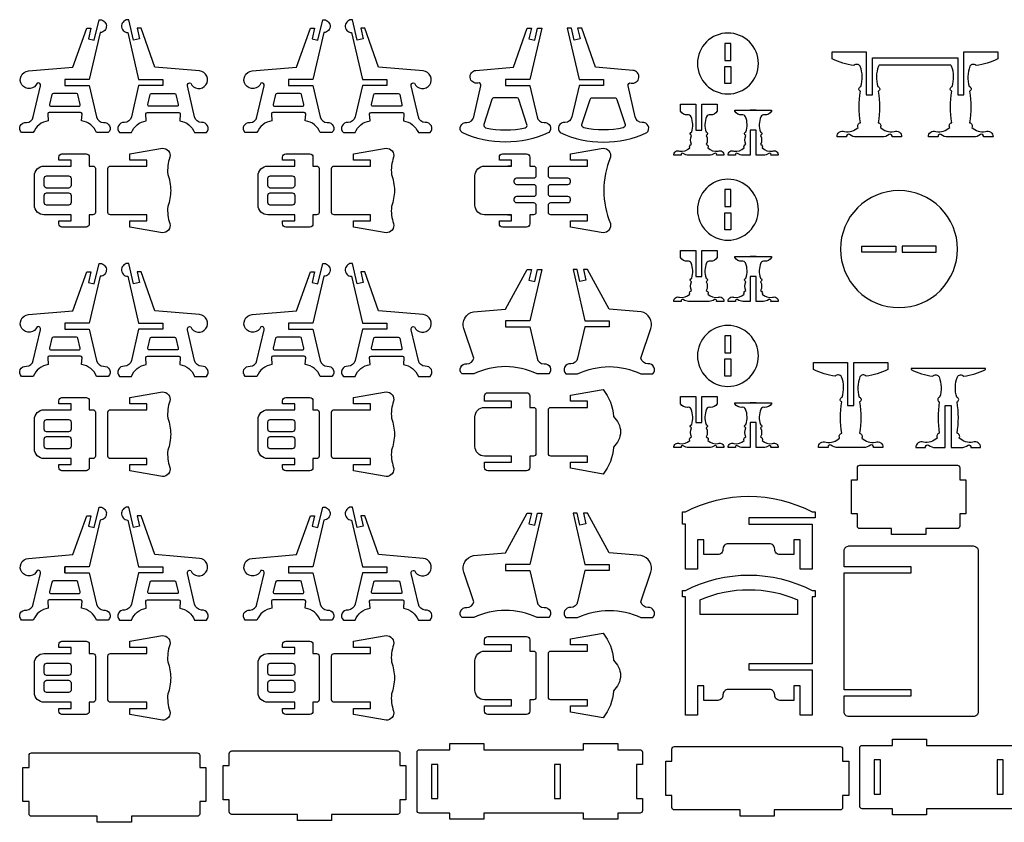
# Model space of a CAD drawing. Extents: x 4832.9 to 4875.3, y 1537.2 to 1563.8.
# Tile 1 of 4: x 4832.9 to 4853.1, y 1537.2 to 1553.7. Entities that reach past the tile are written whole.
import ezdxf

# ---------------------------------------------------------------- set-up
doc = ezdxf.new("R2010")
doc.units = 0
doc.header["$MEASUREMENT"] = 0
doc.layers.add('LAYER1', color=18, linetype='CONTINUOUS')

msp = doc.modelspace()

# ---------------------------------------------------------------- linework, layer by layer
at = {"layer": 'LAYER1'}
for points in [[(4833.861, 1552.37), (4833.861, 1552.308), (4834.361, 1552.308), (4834.51, 1551.666, 0.343544), (4834.652, 1551.547, -0.729626), (4834.751, 1551.341), (4834.51, 1551.341, 0.693778), (4834.51, 1551.341, 0.271498), (4834.203, 1551.584), (4834.213, 1551.73, 0.394231), (4834.183, 1551.758), (4833.539, 1551.758, 0.394231), (4833.509, 1551.73), (4833.518, 1551.584, 0.271498), (4833.212, 1551.341), (4832.971, 1551.341, -0.729626), (4833.07, 1551.547, 0.343544), (4833.212, 1551.666), (4833.359, 1552.299, 0.616854), (4833.292, 1552.359, -0.585378), (4832.98, 1552.321, -0.585378), (4833.111, 1552.607), (4834.026, 1552.684), (4834.308, 1553.483), (4834.392, 1553.483), (4834.342, 1553.267), (4834.464, 1553.239), (4834.561, 1553.658, -0.427759), (4834.711, 1553.538, -0.427759), (4834.584, 1553.394), (4834.361, 1552.433), (4833.861, 1552.433)], [(4835.873, 1552.37), (4835.873, 1552.308), (4835.373, 1552.308), (4835.224, 1551.666, -0.343544), (4835.082, 1551.547, 0.729626), (4834.983, 1551.341), (4835.224, 1551.341, -0.693778), (4835.224, 1551.341, -0.271498), (4835.531, 1551.584), (4835.522, 1551.73, -0.394231), (4835.552, 1551.758), (4836.195, 1551.758, -0.394231), (4836.225, 1551.73), (4836.216, 1551.584, -0.271498), (4836.522, 1551.341), (4836.763, 1551.341, 0.729626), (4836.664, 1551.547, -0.343544), (4836.522, 1551.666), (4836.375, 1552.299, -0.616854), (4836.442, 1552.359, 0.585378), (4836.754, 1552.321, 0.585378), (4836.624, 1552.607), (4835.708, 1552.684), (4835.426, 1553.483), (4835.342, 1553.483), (4835.392, 1553.267), (4835.27, 1553.239), (4835.173, 1553.658, 0.427759), (4835.023, 1553.538, 0.427759), (4835.15, 1553.394), (4835.373, 1552.433), (4835.873, 1552.433)], [(4838.449, 1552.37), (4838.449, 1552.308), (4838.949, 1552.308), (4839.098, 1551.666, 0.343544), (4839.24, 1551.547, -0.729626), (4839.339, 1551.341), (4839.098, 1551.341, 0.693778), (4839.098, 1551.341, 0.271498), (4838.792, 1551.584), (4838.801, 1551.73, 0.394231), (4838.771, 1551.758), (4838.127, 1551.758, 0.394231), (4838.097, 1551.73), (4838.107, 1551.584, 0.271498), (4837.8, 1551.341), (4837.559, 1551.341, -0.729626), (4837.658, 1551.547, 0.343544), (4837.8, 1551.666), (4837.947, 1552.299, 0.616854), (4837.881, 1552.359, -0.585378), (4837.568, 1552.321, -0.585378), (4837.699, 1552.607), (4838.614, 1552.684), (4838.897, 1553.483), (4838.981, 1553.483), (4838.931, 1553.267), (4839.052, 1553.239), (4839.15, 1553.658, -0.427759), (4839.299, 1553.538, -0.427759), (4839.172, 1553.394), (4838.949, 1552.433), (4838.449, 1552.433)], [(4840.462, 1552.37), (4840.462, 1552.308), (4839.962, 1552.308), (4839.813, 1551.666, -0.343544), (4839.671, 1551.547, 0.729626), (4839.572, 1551.341), (4839.813, 1551.341, -0.693778), (4839.813, 1551.341, -0.271498), (4840.119, 1551.584), (4840.11, 1551.73, -0.394231), (4840.14, 1551.758), (4840.784, 1551.758, -0.394231), (4840.813, 1551.73), (4840.804, 1551.584, -0.271498), (4841.111, 1551.341), (4841.352, 1551.341, 0.729626), (4841.253, 1551.547, -0.343544), (4841.111, 1551.666), (4840.964, 1552.299, -0.616854), (4841.03, 1552.359, 0.585378), (4841.343, 1552.321, 0.585378), (4841.212, 1552.607), (4840.296, 1552.684), (4840.014, 1553.483), (4839.93, 1553.483), (4839.98, 1553.267), (4839.858, 1553.239), (4839.761, 1553.658, 0.427759), (4839.612, 1553.538, 0.427759), (4839.739, 1553.394), (4839.962, 1552.433), (4840.462, 1552.433)], [(4843.787, 1551.341, -0.216684), (4842.007, 1551.341, -0.729626), (4842.106, 1551.547, 0.343544), (4842.248, 1551.666), (4842.395, 1552.299, 0.616854), (4842.328, 1552.359, -0.432644), (4842.171, 1552.47, -0.432644), (4842.292, 1552.619), (4843.062, 1552.684), (4843.344, 1553.483), (4843.428, 1553.483), (4843.378, 1553.267), (4843.5, 1553.239), (4843.556, 1553.483), (4843.64, 1553.483), (4843.397, 1552.433), (4842.897, 1552.433), (4842.897, 1552.308), (4843.397, 1552.308, 0.04526), (4843.399, 1552.299), (4843.545, 1551.666, 0.343544), (4843.688, 1551.547, -0.729626)], [(4844.019, 1551.341, 0.216684), (4845.799, 1551.341, 0.729626), (4845.7, 1551.547, -0.343544), (4845.558, 1551.666), (4845.411, 1552.299, -0.616854), (4845.478, 1552.359, 0.432644), (4845.634, 1552.47, 0.432644), (4845.513, 1552.619), (4844.744, 1552.684), (4844.462, 1553.483), (4844.378, 1553.483), (4844.428, 1553.267), (4844.306, 1553.239), (4844.249, 1553.483), (4844.165, 1553.483), (4844.409, 1552.433), (4844.909, 1552.433), (4844.909, 1552.308), (4844.409, 1552.308, -0.04526), (4844.407, 1552.299), (4844.26, 1551.666, -0.343544), (4844.118, 1551.547, 0.729626)], [(4847.46, 1553.385, 0.414214), (4846.835, 1552.76, 0.414214), (4847.46, 1552.135, 0.414214), (4848.085, 1552.76, 0.414214)], [(4852.032, 1552.723), (4850.564, 1552.723, 0.076649), (4850.548, 1552.704, 0.169376), (4850.536, 1552.286, -0.755968), (4850.543, 1552.19, -0.0823), (4850.543, 1551.546, -0.497317), (4850.587, 1551.449, 0.242348), (4850.868, 1551.363, -0.570657), (4851.023, 1551.253), (4850.826, 1551.253, 0.75881), (4850.766, 1551.3, -0.158853), (4850.623, 1551.253), (4850.098, 1551.253, -0.158853), (4849.955, 1551.3, 0.75881), (4849.895, 1551.253), (4849.698, 1551.253, -0.570657), (4849.853, 1551.363, 0.242348), (4850.134, 1551.449, -0.497317), (4850.178, 1551.546, -0.0823), (4850.178, 1552.19, -0.755968), (4850.185, 1552.286, 0.169376), (4850.173, 1552.704, 0.480983), (4850.044, 1552.718, -0.082494), (4849.598, 1552.853), (4849.598, 1552.998), (4850.298, 1552.998), (4850.298, 1552.115), (4850.423, 1552.115), (4850.423, 1552.873), (4852.173, 1552.873), (4852.173, 1552.115), (4852.298, 1552.115), (4852.298, 1552.998), (4852.998, 1552.998), (4852.998, 1552.853, -0.082494), (4852.552, 1552.718, 0.480983), (4852.423, 1552.704, 0.169376), (4852.411, 1552.286, -0.755968), (4852.418, 1552.19, -0.0823), (4852.418, 1551.546, -0.497317), (4852.462, 1551.449, 0.242348), (4852.743, 1551.363, -0.570657), (4852.898, 1551.253), (4852.701, 1551.253, 0.75881), (4852.641, 1551.3, -0.158853), (4852.498, 1551.253), (4851.973, 1551.253, -0.158853), (4851.83, 1551.3, 0.75881), (4851.77, 1551.253), (4851.573, 1551.253, -0.570657), (4851.728, 1551.363, 0.242348), (4852.009, 1551.449, -0.497317), (4852.053, 1551.546, -0.0823), (4852.053, 1552.19, -0.755968), (4852.06, 1552.286, 0.169376), (4852.048, 1552.704, 0.076649)], [(4833.861, 1552.146), (4833.624, 1552.146, 0.348878), (4833.595, 1552.122), (4833.548, 1551.919, 0.482714), (4833.577, 1551.883), (4834.145, 1551.883, 0.216532), (4834.167, 1551.893, 0.240993), (4834.174, 1551.919), (4834.127, 1552.122, 0.348878), (4834.098, 1552.146)], [(4835.873, 1552.146), (4836.11, 1552.146, -0.348878), (4836.139, 1552.122), (4836.187, 1551.919, -0.482714), (4836.157, 1551.883), (4835.589, 1551.883, -0.216532), (4835.567, 1551.893, -0.240993), (4835.56, 1551.919), (4835.607, 1552.122, -0.348878), (4835.636, 1552.146)], [(4838.449, 1552.146), (4838.212, 1552.146, 0.348878), (4838.183, 1552.122), (4838.136, 1551.919, 0.482714), (4838.165, 1551.883), (4838.733, 1551.883, 0.216532), (4838.756, 1551.893, 0.240993), (4838.762, 1551.919), (4838.715, 1552.122, 0.348878), (4838.686, 1552.146)], [(4840.462, 1552.146), (4840.699, 1552.146, -0.348878), (4840.728, 1552.122), (4840.775, 1551.919, -0.482714), (4840.746, 1551.883), (4840.178, 1551.883, -0.216532), (4840.155, 1551.893, -0.240993), (4840.148, 1551.919), (4840.196, 1552.122, -0.348878), (4840.225, 1552.146)], [(4843.339, 1551.507), (4843.173, 1552.023, 0.325785), (4843.125, 1552.058), (4842.668, 1552.058, 0.325785), (4842.62, 1552.023), (4842.454, 1551.507, 0.442618), (4842.491, 1551.442, 0.107932), (4843.302, 1551.442, 0.442618)], [(4844.467, 1551.507), (4844.633, 1552.023, -0.325785), (4844.68, 1552.058), (4845.138, 1552.058, -0.325785), (4845.185, 1552.023), (4845.351, 1551.507, -0.442618), (4845.315, 1551.442, -0.107932), (4844.504, 1551.442, -0.442618)], [(4847.239, 1551.78, -0.301445), (4847.098, 1551.705, 0.346418), (4847.02, 1551.668, 0.169376), (4847.011, 1551.355, -0.755968), (4847.017, 1551.283, -0.217136), (4847.017, 1551.1, -0.497317), (4847.05, 1551.027, 0.242348), (4847.26, 1550.963, -0.570657), (4847.377, 1550.88), (4847.229, 1550.88, 0.75881), (4847.184, 1550.915, -0.158853), (4847.077, 1550.88), (4846.652, 1550.88, -0.158853), (4846.544, 1550.915, 0.75881), (4846.5, 1550.88), (4846.352, 1550.88, -0.570657), (4846.468, 1550.963, 0.242348), (4846.678, 1551.027, -0.497317), (4846.712, 1551.1, -0.217136), (4846.712, 1551.283, -0.755968), (4846.717, 1551.355, 0.169376), (4846.708, 1551.668, 0.346418), (4846.63, 1551.705, -0.301445), (4846.489, 1551.78), (4846.489, 1551.925), (4846.802, 1551.925), (4846.802, 1551.393), (4846.927, 1551.393), (4846.927, 1551.925), (4847.239, 1551.925)], [(4848.354, 1551.78, -0.301445), (4848.212, 1551.705, 0.346418), (4848.135, 1551.668, 0.169376), (4848.126, 1551.355, -0.755968), (4848.131, 1551.283, -0.217136), (4848.131, 1551.1, -0.497317), (4848.164, 1551.027, 0.242348), (4848.375, 1550.963, -0.570657), (4848.491, 1550.88), (4848.343, 1550.88, 0.75881), (4848.299, 1550.915, -0.158853), (4848.191, 1550.88), (4848.041, 1550.88), (4848.041, 1551.393), (4847.916, 1551.393), (4847.916, 1550.88), (4847.766, 1550.88, -0.158853), (4847.659, 1550.915, 0.75881), (4847.614, 1550.88), (4847.466, 1550.88, -0.570657), (4847.583, 1550.963, 0.242348), (4847.793, 1551.027, -0.497317), (4847.826, 1551.1, -0.217136), (4847.826, 1551.283, -0.755968), (4847.831, 1551.355, 0.169376), (4847.823, 1551.668, 0.346418), (4847.745, 1551.705, -0.301445), (4847.604, 1551.78), (4847.604, 1551.8), (4848.354, 1551.8)], [(4833.432, 1550.655), (4833.986, 1550.655), (4833.986, 1550.78), (4833.736, 1550.78), (4833.736, 1550.839, -0.414214), (4833.801, 1550.905), (4834.295, 1550.905, -0.414214), (4834.361, 1550.839), (4834.361, 1550.655), (4834.436, 1550.655, -0.414214), (4834.486, 1550.605), (4834.486, 1549.705, -0.414214), (4834.436, 1549.655), (4834.361, 1549.655), (4834.361, 1549.47, -0.414214), (4834.295, 1549.405), (4833.801, 1549.405, -0.414214), (4833.736, 1549.47), (4833.736, 1549.53), (4833.986, 1549.53), (4833.986, 1549.655), (4833.432, 1549.655, -0.414214), (4833.236, 1549.851), (4833.236, 1550.458, -0.414214)], [(4834.743, 1550.155), (4834.743, 1550.605, -0.414214), (4834.793, 1550.655), (4835.543, 1550.655), (4835.543, 1550.78), (4835.193, 1550.78), (4835.193, 1550.905), (4835.865, 1551.023, -0.480696), (4836.015, 1550.835, 0.114725), (4835.972, 1550.484, -0.088383), (4836.031, 1550.155, -0.088383), (4835.972, 1549.825, 0.114725), (4836.015, 1549.474, -0.480696), (4835.865, 1549.286), (4835.193, 1549.405), (4835.193, 1549.53), (4835.543, 1549.53), (4835.543, 1549.655), (4834.793, 1549.655, -0.414214), (4834.743, 1549.705)], [(4838.021, 1550.655), (4838.574, 1550.655), (4838.574, 1550.78), (4838.324, 1550.78), (4838.324, 1550.839, -0.414214), (4838.39, 1550.905), (4838.884, 1550.905, -0.414214), (4838.949, 1550.839), (4838.949, 1550.655), (4839.024, 1550.655, -0.414214), (4839.074, 1550.605), (4839.074, 1549.705, -0.414214), (4839.024, 1549.655), (4838.949, 1549.655), (4838.949, 1549.47, -0.414214), (4838.884, 1549.405), (4838.39, 1549.405, -0.414214), (4838.324, 1549.47), (4838.324, 1549.53), (4838.574, 1549.53), (4838.574, 1549.655), (4838.021, 1549.655, -0.414214), (4837.824, 1549.851), (4837.824, 1550.458, -0.414214)], [(4839.331, 1550.155), (4839.331, 1550.605, -0.414214), (4839.381, 1550.655), (4840.131, 1550.655), (4840.131, 1550.78), (4839.781, 1550.78), (4839.781, 1550.905), (4840.453, 1551.023, -0.480696), (4840.603, 1550.835, 0.114725), (4840.56, 1550.484, -0.088383), (4840.619, 1550.155, -0.088383), (4840.56, 1549.825, 0.114725), (4840.603, 1549.474, -0.480696), (4840.453, 1549.286), (4839.781, 1549.405), (4839.781, 1549.53), (4840.131, 1549.53), (4840.131, 1549.655), (4839.381, 1549.655, -0.414214), (4839.331, 1549.705)], [(4843.522, 1550.605), (4843.522, 1550.455, -0.414214), (4843.472, 1550.405), (4843.122, 1550.405, 0.414214), (4843.072, 1550.355), (4843.072, 1550.33, 0.414214), (4843.122, 1550.28), (4843.472, 1550.28, -0.414214), (4843.522, 1550.23), (4843.522, 1550.155), (4843.522, 1550.08, -0.414214), (4843.472, 1550.03), (4843.122, 1550.03, 0.414214), (4843.072, 1549.98), (4843.072, 1549.955, 0.414214), (4843.122, 1549.905), (4843.472, 1549.905, -0.414214), (4843.522, 1549.855), (4843.522, 1549.705, -0.414214), (4843.472, 1549.655), (4843.397, 1549.655), (4843.397, 1549.47, -0.414214), (4843.331, 1549.405), (4842.837, 1549.405, -0.414214), (4842.772, 1549.47), (4842.772, 1549.53), (4843.022, 1549.53), (4843.022, 1549.655), (4842.468, 1549.655, -0.414214), (4842.272, 1549.851), (4842.272, 1550.458, -0.414214), (4842.468, 1550.655), (4843.022, 1550.655), (4843.022, 1550.78), (4842.772, 1550.78), (4842.772, 1550.839, -0.414214), (4842.837, 1550.905), (4843.331, 1550.905, -0.414214), (4843.397, 1550.839), (4843.397, 1550.655), (4843.472, 1550.655, -0.414214)], [(4845.05, 1549.474, -0.480696), (4844.9, 1549.286), (4844.229, 1549.405), (4844.229, 1549.53), (4844.579, 1549.53), (4844.579, 1549.655), (4843.829, 1549.655, -0.414214), (4843.779, 1549.705), (4843.779, 1549.855, -0.414214), (4843.829, 1549.905), (4844.179, 1549.905, 0.414214), (4844.229, 1549.955), (4844.229, 1549.98, 0.414214), (4844.179, 1550.03), (4843.829, 1550.03, -0.414214), (4843.779, 1550.08), (4843.779, 1550.155), (4843.779, 1550.23, -0.414214), (4843.829, 1550.28), (4844.179, 1550.28, 0.414214), (4844.229, 1550.33), (4844.229, 1550.355, 0.414214), (4844.179, 1550.405), (4843.829, 1550.405, -0.414214), (4843.779, 1550.455), (4843.779, 1550.605, -0.414214), (4843.829, 1550.655), (4844.579, 1550.655), (4844.579, 1550.78), (4844.229, 1550.78), (4844.229, 1550.905), (4844.9, 1551.023, -0.480696), (4845.05, 1550.835, 0.200144)], [(4833.986, 1550.405), (4833.986, 1550.255, -0.414214), (4833.936, 1550.205), (4833.486, 1550.205, -0.414214), (4833.436, 1550.255), (4833.436, 1550.405, -0.414214), (4833.486, 1550.455), (4833.936, 1550.455, -0.414214)], [(4838.574, 1550.405), (4838.574, 1550.255, -0.414214), (4838.524, 1550.205), (4838.074, 1550.205, -0.414214), (4838.024, 1550.255), (4838.024, 1550.405, -0.414214), (4838.074, 1550.455), (4838.524, 1550.455, -0.414214)], [(4847.46, 1550.385, 0.414214), (4846.835, 1549.76, 0.414214), (4847.46, 1549.135, 0.414214), (4848.085, 1549.76, 0.414214)], [(4833.986, 1550.055), (4833.986, 1549.905, -0.414214), (4833.936, 1549.855), (4833.486, 1549.855, -0.414214), (4833.436, 1549.905), (4833.436, 1550.055, -0.414214), (4833.486, 1550.105), (4833.936, 1550.105, -0.414214)], [(4838.574, 1550.055), (4838.574, 1549.905, -0.414214), (4838.524, 1549.855), (4838.074, 1549.855, -0.414214), (4838.024, 1549.905), (4838.024, 1550.055, -0.414214), (4838.074, 1550.105), (4838.524, 1550.105, -0.414214)], [(4850.969, 1550.152, 0.414214), (4849.769, 1548.952, 0.414214), (4850.969, 1547.752, 0.414214), (4852.169, 1548.952, 0.414214)], [(4847.239, 1548.78, -0.301445), (4847.098, 1548.705, 0.346418), (4847.02, 1548.668, 0.169376), (4847.011, 1548.355, -0.755968), (4847.017, 1548.283, -0.217136), (4847.017, 1548.1, -0.497317), (4847.05, 1548.027, 0.242348), (4847.26, 1547.963, -0.570657), (4847.377, 1547.88), (4847.229, 1547.88, 0.75881), (4847.184, 1547.915, -0.158853), (4847.077, 1547.88), (4846.652, 1547.88, -0.158853), (4846.544, 1547.915, 0.75881), (4846.5, 1547.88), (4846.352, 1547.88, -0.570657), (4846.468, 1547.963, 0.242348), (4846.678, 1548.027, -0.497317), (4846.712, 1548.1, -0.217136), (4846.712, 1548.283, -0.755968), (4846.717, 1548.355, 0.169376), (4846.708, 1548.668, 0.346418), (4846.63, 1548.705, -0.301445), (4846.489, 1548.78), (4846.489, 1548.925), (4846.802, 1548.925), (4846.802, 1548.393), (4846.927, 1548.393), (4846.927, 1548.925), (4847.239, 1548.925)], [(4833.861, 1547.37), (4833.861, 1547.308), (4834.361, 1547.308), (4834.51, 1546.666, 0.343544), (4834.652, 1546.547, -0.729626), (4834.751, 1546.341), (4834.51, 1546.341, 0.693778), (4834.51, 1546.341, 0.271498), (4834.203, 1546.584), (4834.213, 1546.73, 0.394231), (4834.183, 1546.758), (4833.539, 1546.758, 0.394231), (4833.509, 1546.73), (4833.518, 1546.584, 0.271498), (4833.212, 1546.341), (4832.971, 1546.341, -0.729626), (4833.07, 1546.547, 0.343544), (4833.212, 1546.666), (4833.359, 1547.299, 0.616854), (4833.292, 1547.359, -0.585378), (4832.98, 1547.321, -0.585378), (4833.111, 1547.607), (4834.026, 1547.684), (4834.308, 1548.483), (4834.392, 1548.483), (4834.342, 1548.267), (4834.464, 1548.239), (4834.561, 1548.658, -0.427759), (4834.711, 1548.538, -0.427759), (4834.584, 1548.394), (4834.361, 1547.433), (4833.861, 1547.433)], [(4835.873, 1547.37), (4835.873, 1547.308), (4835.373, 1547.308), (4835.224, 1546.666, -0.343544), (4835.082, 1546.547, 0.729626), (4834.983, 1546.341), (4835.224, 1546.341, -0.693778), (4835.224, 1546.341, -0.271498), (4835.531, 1546.584), (4835.522, 1546.73, -0.394231), (4835.552, 1546.758), (4836.195, 1546.758, -0.394231), (4836.225, 1546.73), (4836.216, 1546.584, -0.271498), (4836.522, 1546.341), (4836.763, 1546.341, 0.729626), (4836.664, 1546.547, -0.343544), (4836.522, 1546.666), (4836.375, 1547.299, -0.616854), (4836.442, 1547.359, 0.585378), (4836.754, 1547.321, 0.585378), (4836.624, 1547.607), (4835.708, 1547.684), (4835.426, 1548.483), (4835.342, 1548.483), (4835.392, 1548.267), (4835.27, 1548.239), (4835.173, 1548.658, 0.427759), (4835.023, 1548.538, 0.427759), (4835.15, 1548.394), (4835.373, 1547.433), (4835.873, 1547.433)], [(4838.449, 1547.37), (4838.449, 1547.308), (4838.949, 1547.308), (4839.098, 1546.666, 0.343544), (4839.24, 1546.547, -0.729626), (4839.339, 1546.341), (4839.098, 1546.341, 0.693778), (4839.098, 1546.341, 0.271498), (4838.792, 1546.584), (4838.801, 1546.73, 0.394231), (4838.771, 1546.758), (4838.127, 1546.758, 0.394231), (4838.097, 1546.73), (4838.107, 1546.584, 0.271498), (4837.8, 1546.341), (4837.559, 1546.341, -0.729626), (4837.658, 1546.547, 0.343544), (4837.8, 1546.666), (4837.947, 1547.299, 0.616854), (4837.881, 1547.359, -0.585378), (4837.568, 1547.321, -0.585378), (4837.699, 1547.607), (4838.614, 1547.684), (4838.897, 1548.483), (4838.981, 1548.483), (4838.931, 1548.267), (4839.052, 1548.239), (4839.15, 1548.658, -0.427759), (4839.299, 1548.538, -0.427759), (4839.172, 1548.394), (4838.949, 1547.433), (4838.449, 1547.433)], [(4840.462, 1547.37), (4840.462, 1547.308), (4839.962, 1547.308), (4839.813, 1546.666, -0.343544), (4839.671, 1546.547, 0.729626), (4839.572, 1546.341), (4839.813, 1546.341, -0.693778), (4839.813, 1546.341, -0.271498), (4840.119, 1546.584), (4840.11, 1546.73, -0.394231), (4840.14, 1546.758), (4840.784, 1546.758, -0.394231), (4840.813, 1546.73), (4840.804, 1546.584, -0.271498), (4841.111, 1546.341), (4841.352, 1546.341, 0.729626), (4841.253, 1546.547, -0.343544), (4841.111, 1546.666), (4840.964, 1547.299, -0.616854), (4841.03, 1547.359, 0.585378), (4841.343, 1547.321, 0.585378), (4841.212, 1547.607), (4840.296, 1547.684), (4840.014, 1548.483), (4839.93, 1548.483), (4839.98, 1548.267), (4839.858, 1548.239), (4839.761, 1548.658, 0.427759), (4839.612, 1548.538, 0.427759), (4839.739, 1548.394), (4839.962, 1547.433), (4840.462, 1547.433)], [(4848.354, 1548.78, -0.301445), (4848.212, 1548.705, 0.346418), (4848.135, 1548.668, 0.169376), (4848.126, 1548.355, -0.755968), (4848.131, 1548.283, -0.217136), (4848.131, 1548.1, -0.497317), (4848.164, 1548.027, 0.242348), (4848.375, 1547.963, -0.570657), (4848.491, 1547.88), (4848.343, 1547.88, 0.75881), (4848.299, 1547.915, -0.158853), (4848.191, 1547.88), (4848.041, 1547.88), (4848.041, 1548.393), (4847.916, 1548.393), (4847.916, 1547.88), (4847.766, 1547.88, -0.158853), (4847.659, 1547.915, 0.75881), (4847.614, 1547.88), (4847.466, 1547.88, -0.570657), (4847.583, 1547.963, 0.242348), (4847.793, 1548.027, -0.497317), (4847.826, 1548.1, -0.217136), (4847.826, 1548.283, -0.755968), (4847.831, 1548.355, 0.169376), (4847.823, 1548.668, 0.346418), (4847.745, 1548.705, -0.301445), (4847.604, 1548.78), (4847.604, 1548.8), (4848.354, 1548.8)], [(4842.897, 1547.42), (4842.897, 1547.358), (4843.397, 1547.358), (4843.545, 1546.716, 0.343544), (4843.688, 1546.597, -0.729626), (4843.787, 1546.391), (4843.545, 1546.391, 0.230289), (4842.248, 1546.391), (4842.007, 1546.391, -0.729626), (4842.106, 1546.597, 0.343544), (4842.248, 1546.716), (4842.045, 1547.322, -0.456332), (4842.241, 1547.665), (4842.897, 1547.72), (4843.344, 1548.533), (4843.428, 1548.533), (4843.378, 1548.317), (4843.5, 1548.289), (4843.556, 1548.533), (4843.64, 1548.533), (4843.397, 1547.483), (4842.897, 1547.483)], [(4845.027, 1547.42), (4845.027, 1547.358), (4844.527, 1547.358), (4844.378, 1546.716, -0.343544), (4844.236, 1546.597, 0.729626), (4844.137, 1546.391), (4844.378, 1546.391, -0.230289), (4845.676, 1546.391), (4845.917, 1546.391, 0.729626), (4845.818, 1546.597, -0.343544), (4845.676, 1546.716), (4845.878, 1547.322, 0.456332), (4845.683, 1547.665), (4845.027, 1547.72), (4844.579, 1548.533), (4844.496, 1548.533), (4844.546, 1548.317), (4844.424, 1548.289), (4844.367, 1548.533), (4844.283, 1548.533), (4844.527, 1547.483), (4845.027, 1547.483)], [(4847.46, 1547.385, 0.414214), (4846.835, 1546.76, 0.414214), (4847.46, 1546.135, 0.414214), (4848.085, 1546.76, 0.414214)], [(4833.861, 1547.146), (4833.624, 1547.146, 0.348878), (4833.595, 1547.122), (4833.548, 1546.919, 0.482714), (4833.577, 1546.883), (4834.145, 1546.883, 0.216532), (4834.167, 1546.893, 0.240993), (4834.174, 1546.919), (4834.127, 1547.122, 0.348878), (4834.098, 1547.146)], [(4835.873, 1547.146), (4836.11, 1547.146, -0.348878), (4836.139, 1547.122), (4836.187, 1546.919, -0.482714), (4836.157, 1546.883), (4835.589, 1546.883, -0.216532), (4835.567, 1546.893, -0.240993), (4835.56, 1546.919), (4835.607, 1547.122, -0.348878), (4835.636, 1547.146)], [(4838.449, 1547.146), (4838.212, 1547.146, 0.348878), (4838.183, 1547.122), (4838.136, 1546.919, 0.482714), (4838.165, 1546.883), (4838.733, 1546.883, 0.216532), (4838.756, 1546.893, 0.240993), (4838.762, 1546.919), (4838.715, 1547.122, 0.348878), (4838.686, 1547.146)], [(4840.462, 1547.146), (4840.699, 1547.146, -0.348878), (4840.728, 1547.122), (4840.775, 1546.919, -0.482714), (4840.746, 1546.883), (4840.178, 1546.883, -0.216532), (4840.155, 1546.893, -0.240993), (4840.148, 1546.919), (4840.196, 1547.122, -0.348878), (4840.225, 1547.146)], [(4850.741, 1546.48, -0.082494), (4850.296, 1546.345, 0.480983), (4850.166, 1546.331, 0.169376), (4850.155, 1545.913, -0.755968), (4850.161, 1545.817, -0.0823), (4850.161, 1545.173, -0.497317), (4850.206, 1545.076, 0.242348), (4850.486, 1544.991, -0.570657), (4850.641, 1544.88), (4850.444, 1544.88, 0.75881), (4850.385, 1544.927, -0.158853), (4850.241, 1544.88), (4849.716, 1544.88, -0.158853), (4849.573, 1544.927, 0.75881), (4849.514, 1544.88), (4849.316, 1544.88, -0.570657), (4849.472, 1544.991, 0.242348), (4849.752, 1545.076, -0.497317), (4849.796, 1545.173, -0.0823), (4849.796, 1545.817, -0.755968), (4849.803, 1545.913, 0.169376), (4849.792, 1546.331, 0.480983), (4849.662, 1546.345, -0.082494), (4849.216, 1546.48), (4849.216, 1546.625), (4849.916, 1546.625), (4849.916, 1545.743), (4850.041, 1545.743), (4850.041, 1546.625), (4850.741, 1546.625)], [(4852.741, 1546.48), (4852.741, 1546.5), (4851.216, 1546.5), (4851.216, 1546.48, 0.082494), (4851.662, 1546.345, -0.480983), (4851.792, 1546.331, -0.169376), (4851.803, 1545.913, 0.755968), (4851.796, 1545.817, 0.0823), (4851.796, 1545.173, 0.497317), (4851.752, 1545.076, -0.242348), (4851.472, 1544.991, 0.570657), (4851.316, 1544.88), (4851.514, 1544.88, -0.75881), (4851.573, 1544.927, 0.158853), (4851.716, 1544.88), (4851.916, 1544.88), (4851.916, 1545.743), (4852.041, 1545.743), (4852.041, 1544.88), (4852.241, 1544.88, 0.158853), (4852.385, 1544.927, -0.75881), (4852.444, 1544.88), (4852.641, 1544.88, 0.570657), (4852.486, 1544.991, -0.242348), (4852.206, 1545.076, 0.497317), (4852.161, 1545.173, 0.0823), (4852.161, 1545.817, 0.755968), (4852.155, 1545.913, -0.169376), (4852.166, 1546.331, -0.480983), (4852.296, 1546.345, 0.082494)], [(4834.743, 1545.155), (4834.743, 1545.605, -0.414214), (4834.793, 1545.655), (4835.543, 1545.655), (4835.543, 1545.78), (4835.193, 1545.78), (4835.193, 1545.905), (4835.865, 1546.023, -0.480696), (4836.015, 1545.835, 0.114725), (4835.972, 1545.484, -0.088383), (4836.031, 1545.155, -0.088383), (4835.972, 1544.825, 0.114725), (4836.015, 1544.474, -0.480696), (4835.865, 1544.286), (4835.193, 1544.405), (4835.193, 1544.53), (4835.543, 1544.53), (4835.543, 1544.655), (4834.793, 1544.655, -0.414214), (4834.743, 1544.705)], [(4839.331, 1545.155), (4839.331, 1545.605, -0.414214), (4839.381, 1545.655), (4840.131, 1545.655), (4840.131, 1545.78), (4839.781, 1545.78), (4839.781, 1545.905), (4840.453, 1546.023, -0.480696), (4840.603, 1545.835, 0.114725), (4840.56, 1545.484, -0.088383), (4840.619, 1545.155, -0.088383), (4840.56, 1544.825, 0.114725), (4840.603, 1544.474, -0.480696), (4840.453, 1544.286), (4839.781, 1544.405), (4839.781, 1544.53), (4840.131, 1544.53), (4840.131, 1544.655), (4839.381, 1544.655, -0.414214), (4839.331, 1544.705)], [(4842.468, 1545.705), (4843.022, 1545.705), (4843.022, 1545.83), (4842.468, 1545.83), (4842.468, 1545.939, -0.414214), (4842.533, 1546.005), (4843.331, 1546.005, -0.414214), (4843.397, 1545.939), (4843.397, 1545.705), (4843.472, 1545.705, -0.414214), (4843.522, 1545.655), (4843.522, 1544.755, -0.414214), (4843.472, 1544.705), (4843.397, 1544.705), (4843.397, 1544.47, -0.414214), (4843.331, 1544.405), (4842.533, 1544.405, -0.414214), (4842.468, 1544.47), (4842.468, 1544.58), (4843.022, 1544.58), (4843.022, 1544.705), (4842.468, 1544.705, -0.414214), (4842.272, 1544.901), (4842.272, 1545.508, -0.414214)], [(4844.9, 1544.336), (4844.229, 1544.455), (4844.229, 1544.58), (4844.579, 1544.58), (4844.579, 1544.705), (4843.829, 1544.705, -0.414214), (4843.779, 1544.755), (4843.779, 1545.205), (4843.779, 1545.655, -0.414214), (4843.829, 1545.705), (4844.579, 1545.705), (4844.579, 1545.83), (4844.229, 1545.83), (4844.229, 1545.955), (4844.9, 1546.073, -0.157436), (4845.112, 1545.519, -0.191506), (4845.26, 1545.205, -0.191506), (4845.112, 1544.89, -0.157436)], [(4833.432, 1545.655), (4833.986, 1545.655), (4833.986, 1545.78), (4833.736, 1545.78), (4833.736, 1545.839, -0.414214), (4833.801, 1545.905), (4834.295, 1545.905, -0.414214), (4834.361, 1545.839), (4834.361, 1545.655), (4834.436, 1545.655, -0.414214), (4834.486, 1545.605), (4834.486, 1544.705, -0.414214), (4834.436, 1544.655), (4834.361, 1544.655), (4834.361, 1544.47, -0.414214), (4834.295, 1544.405), (4833.801, 1544.405, -0.414214), (4833.736, 1544.47), (4833.736, 1544.53), (4833.986, 1544.53), (4833.986, 1544.655), (4833.432, 1544.655, -0.414214), (4833.236, 1544.851), (4833.236, 1545.458, -0.414214)], [(4838.021, 1545.655), (4838.574, 1545.655), (4838.574, 1545.78), (4838.324, 1545.78), (4838.324, 1545.839, -0.414214), (4838.39, 1545.905), (4838.884, 1545.905, -0.414214), (4838.949, 1545.839), (4838.949, 1545.655), (4839.024, 1545.655, -0.414214), (4839.074, 1545.605), (4839.074, 1544.705, -0.414214), (4839.024, 1544.655), (4838.949, 1544.655), (4838.949, 1544.47, -0.414214), (4838.884, 1544.405), (4838.39, 1544.405, -0.414214), (4838.324, 1544.47), (4838.324, 1544.53), (4838.574, 1544.53), (4838.574, 1544.655), (4838.021, 1544.655, -0.414214), (4837.824, 1544.851), (4837.824, 1545.458, -0.414214)], [(4847.239, 1545.78, -0.301445), (4847.098, 1545.705, 0.346418), (4847.02, 1545.668, 0.169376), (4847.011, 1545.355, -0.755968), (4847.017, 1545.283, -0.217136), (4847.017, 1545.1, -0.497317), (4847.05, 1545.027, 0.242348), (4847.26, 1544.963, -0.570657), (4847.377, 1544.88), (4847.229, 1544.88, 0.75881), (4847.184, 1544.915, -0.158853), (4847.077, 1544.88), (4846.652, 1544.88, -0.158853), (4846.544, 1544.915, 0.75881), (4846.5, 1544.88), (4846.352, 1544.88, -0.570657), (4846.468, 1544.963, 0.242348), (4846.678, 1545.027, -0.497317), (4846.712, 1545.1, -0.217136), (4846.712, 1545.283, -0.755968), (4846.717, 1545.355, 0.169376), (4846.708, 1545.668, 0.346418), (4846.63, 1545.705, -0.301445), (4846.489, 1545.78), (4846.489, 1545.925), (4846.802, 1545.925), (4846.802, 1545.393), (4846.927, 1545.393), (4846.927, 1545.925), (4847.239, 1545.925)], [(4848.354, 1545.78, -0.301445), (4848.212, 1545.705, 0.346418), (4848.135, 1545.668, 0.169376), (4848.126, 1545.355, -0.755968), (4848.131, 1545.283, -0.217136), (4848.131, 1545.1, -0.497317), (4848.164, 1545.027, 0.242348), (4848.375, 1544.963, -0.570657), (4848.491, 1544.88), (4848.343, 1544.88, 0.75881), (4848.299, 1544.915, -0.158853), (4848.191, 1544.88), (4848.041, 1544.88), (4848.041, 1545.393), (4847.916, 1545.393), (4847.916, 1544.88), (4847.766, 1544.88, -0.158853), (4847.659, 1544.915, 0.75881), (4847.614, 1544.88), (4847.466, 1544.88, -0.570657), (4847.583, 1544.963, 0.242348), (4847.793, 1545.027, -0.497317), (4847.826, 1545.1, -0.217136), (4847.826, 1545.283, -0.755968), (4847.831, 1545.355, 0.169376), (4847.823, 1545.668, 0.346418), (4847.745, 1545.705, -0.301445), (4847.604, 1545.78), (4847.604, 1545.8), (4848.354, 1545.8)], [(4833.986, 1545.405), (4833.986, 1545.255, -0.414214), (4833.936, 1545.205), (4833.486, 1545.205, -0.414214), (4833.436, 1545.255), (4833.436, 1545.405, -0.414214), (4833.486, 1545.455), (4833.936, 1545.455, -0.414214)], [(4838.574, 1545.405), (4838.574, 1545.255, -0.414214), (4838.524, 1545.205), (4838.074, 1545.205, -0.414214), (4838.024, 1545.255), (4838.024, 1545.405, -0.414214), (4838.074, 1545.455), (4838.524, 1545.455, -0.414214)], [(4833.986, 1545.055), (4833.986, 1544.905, -0.414214), (4833.936, 1544.855), (4833.486, 1544.855, -0.414214), (4833.436, 1544.905), (4833.436, 1545.055, -0.414214), (4833.486, 1545.105), (4833.936, 1545.105, -0.414214)], [(4838.574, 1545.055), (4838.574, 1544.905, -0.414214), (4838.524, 1544.855), (4838.074, 1544.855, -0.414214), (4838.024, 1544.905), (4838.024, 1545.055, -0.414214), (4838.074, 1545.105), (4838.524, 1545.105, -0.414214)], [(4850.817, 1543.219), (4850.167, 1543.219, -0.414214), (4850.117, 1543.269), (4850.117, 1543.519), (4849.992, 1543.519), (4849.992, 1544.219), (4850.117, 1544.219), (4850.117, 1544.469, -0.414214), (4850.167, 1544.519), (4852.167, 1544.519, -0.414214), (4852.217, 1544.469), (4852.217, 1544.219), (4852.342, 1544.219), (4852.342, 1543.519), (4852.217, 1543.519), (4852.217, 1543.269, -0.414214), (4852.167, 1543.219), (4851.517, 1543.219), (4851.517, 1543.094), (4850.817, 1543.094)], [(4846.589, 1543.562, -0.244984), (4849.189, 1543.562), (4849.251, 1543.562), (4849.251, 1543.437), (4847.889, 1543.437), (4847.889, 1543.312), (4849.189, 1543.312), (4849.189, 1543.159), (4849.189, 1542.384), (4848.939, 1542.384), (4848.939, 1542.985), (4848.814, 1542.985), (4848.814, 1542.685), (4848.527, 1542.685, -0.414214), (4848.42, 1542.792), (4848.42, 1542.799, 0.414214), (4848.312, 1542.907), (4847.465, 1542.907, 0.414214), (4847.358, 1542.799), (4847.358, 1542.792, -0.414214), (4847.25, 1542.685), (4846.964, 1542.685), (4846.964, 1542.985), (4846.839, 1542.985), (4846.839, 1542.384), (4846.589, 1542.384), (4846.589, 1543.159), (4846.589, 1543.312), (4846.526, 1543.312), (4846.526, 1543.562)], [(4833.861, 1542.433), (4833.861, 1542.308), (4834.361, 1542.308), (4834.51, 1541.666, 0.343544), (4834.652, 1541.547, -0.729626), (4834.751, 1541.341), (4834.51, 1541.341, 0.693778), (4834.51, 1541.341, 0.271498), (4834.203, 1541.584), (4834.213, 1541.73, 0.394231), (4834.183, 1541.758), (4833.539, 1541.758, 0.394231), (4833.509, 1541.73), (4833.518, 1541.584, 0.271498), (4833.212, 1541.341), (4832.971, 1541.341, -0.729626), (4833.07, 1541.547, 0.343544), (4833.212, 1541.666), (4833.359, 1542.299, 0.616854), (4833.292, 1542.359, -0.585378), (4832.98, 1542.321, -0.585378), (4833.111, 1542.607), (4834.026, 1542.684), (4834.308, 1543.483), (4834.392, 1543.483), (4834.342, 1543.267), (4834.464, 1543.239), (4834.561, 1543.658, -0.427759), (4834.711, 1543.538, -0.427759), (4834.584, 1543.394), (4834.361, 1542.433), (4833.861, 1542.433), (4833.861, 1542.308)], [(4835.873, 1542.37), (4835.873, 1542.308), (4835.373, 1542.308), (4835.224, 1541.666, -0.343544), (4835.082, 1541.547, 0.729626), (4834.983, 1541.341), (4835.224, 1541.341, -0.693778), (4835.224, 1541.341, -0.271498), (4835.531, 1541.584), (4835.522, 1541.73, -0.394231), (4835.552, 1541.758), (4836.195, 1541.758, -0.394231), (4836.225, 1541.73), (4836.216, 1541.584, -0.271498), (4836.522, 1541.341), (4836.763, 1541.341, 0.729626), (4836.664, 1541.547, -0.343544), (4836.522, 1541.666), (4836.375, 1542.299, -0.616854), (4836.442, 1542.359, 0.585378), (4836.754, 1542.321, 0.585378), (4836.624, 1542.607), (4835.708, 1542.684), (4835.426, 1543.483), (4835.342, 1543.483), (4835.392, 1543.267), (4835.27, 1543.239), (4835.173, 1543.658, 0.427759), (4835.023, 1543.538, 0.427759), (4835.15, 1543.394), (4835.373, 1542.433), (4835.873, 1542.433)], [(4838.449, 1542.37), (4838.449, 1542.308), (4838.949, 1542.308), (4839.098, 1541.666, 0.343544), (4839.24, 1541.547, -0.729626), (4839.339, 1541.341), (4839.098, 1541.341, 0.693778), (4839.098, 1541.341, 0.271498), (4838.792, 1541.584), (4838.801, 1541.73, 0.394231), (4838.771, 1541.758), (4838.127, 1541.758, 0.394231), (4838.097, 1541.73), (4838.107, 1541.584, 0.271498), (4837.8, 1541.341), (4837.559, 1541.341, -0.729626), (4837.658, 1541.547, 0.343544), (4837.8, 1541.666), (4837.947, 1542.299, 0.616854), (4837.881, 1542.359, -0.585378), (4837.568, 1542.321, -0.585378), (4837.699, 1542.607), (4838.614, 1542.684), (4838.897, 1543.483), (4838.981, 1543.483), (4838.931, 1543.267), (4839.052, 1543.239), (4839.15, 1543.658, -0.427759), (4839.299, 1543.538, -0.427759), (4839.172, 1543.394), (4838.949, 1542.433), (4838.449, 1542.433)], [(4840.462, 1542.37), (4840.462, 1542.308), (4839.962, 1542.308), (4839.813, 1541.666, -0.343544), (4839.671, 1541.547, 0.729626), (4839.572, 1541.341), (4839.813, 1541.341, -0.693778), (4839.813, 1541.341, -0.271498), (4840.119, 1541.584), (4840.11, 1541.73, -0.394231), (4840.14, 1541.758), (4840.784, 1541.758, -0.394231), (4840.813, 1541.73), (4840.804, 1541.584, -0.271498), (4841.111, 1541.341), (4841.352, 1541.341, 0.729626), (4841.253, 1541.547, -0.343544), (4841.111, 1541.666), (4840.964, 1542.299, -0.616854), (4841.03, 1542.359, 0.585378), (4841.343, 1542.321, 0.585378), (4841.212, 1542.607), (4840.296, 1542.684), (4840.014, 1543.483), (4839.93, 1543.483), (4839.98, 1543.267), (4839.858, 1543.239), (4839.761, 1543.658, 0.427759), (4839.612, 1543.538, 0.427759), (4839.739, 1543.394), (4839.962, 1542.433), (4840.462, 1542.433)], [(4842.897, 1542.42), (4842.897, 1542.358), (4843.397, 1542.358), (4843.545, 1541.716, 0.343544), (4843.688, 1541.597, -0.729626), (4843.787, 1541.391), (4843.545, 1541.391, 0.230289), (4842.248, 1541.391), (4842.007, 1541.391, -0.729626), (4842.106, 1541.597, 0.343544), (4842.248, 1541.716), (4842.045, 1542.322, -0.456332), (4842.241, 1542.665), (4842.897, 1542.72), (4843.344, 1543.533), (4843.428, 1543.533), (4843.378, 1543.317), (4843.5, 1543.289), (4843.556, 1543.533), (4843.64, 1543.533), (4843.397, 1542.483), (4842.897, 1542.483)], [(4845.027, 1542.42), (4845.027, 1542.358), (4844.527, 1542.358), (4844.378, 1541.716, -0.343544), (4844.236, 1541.597, 0.729626), (4844.137, 1541.391), (4844.378, 1541.391, -0.230289), (4845.676, 1541.391), (4845.917, 1541.391, 0.729626), (4845.818, 1541.597, -0.343544), (4845.676, 1541.716), (4845.878, 1542.322, 0.456332), (4845.683, 1542.665), (4845.027, 1542.72), (4844.579, 1543.533), (4844.496, 1543.533), (4844.546, 1543.317), (4844.424, 1543.289), (4844.367, 1543.533), (4844.283, 1543.533), (4844.527, 1542.483), (4845.027, 1542.483)], [(4849.843, 1539.786), (4851.218, 1539.786), (4851.218, 1539.911), (4849.843, 1539.911), (4849.843, 1542.311), (4851.218, 1542.311), (4851.218, 1542.436), (4849.843, 1542.436), (4849.843, 1542.761, -0.414214), (4849.943, 1542.861), (4852.493, 1542.861, -0.414214), (4852.593, 1542.761), (4852.593, 1539.461, -0.414214), (4852.493, 1539.361), (4849.943, 1539.361, -0.414214), (4849.843, 1539.461)], [(4833.861, 1542.146), (4833.624, 1542.146, 0.348878), (4833.595, 1542.122), (4833.548, 1541.919, 0.482714), (4833.577, 1541.883), (4834.145, 1541.883, 0.216532), (4834.167, 1541.893, 0.240993), (4834.174, 1541.919), (4834.127, 1542.122, 0.348878), (4834.098, 1542.146)], [(4835.873, 1542.146), (4836.11, 1542.146, -0.348878), (4836.139, 1542.122), (4836.187, 1541.919, -0.482714), (4836.157, 1541.883), (4835.589, 1541.883, -0.216532), (4835.567, 1541.893, -0.240993), (4835.56, 1541.919), (4835.607, 1542.122, -0.348878), (4835.636, 1542.146)], [(4838.449, 1542.146), (4838.212, 1542.146, 0.348878), (4838.183, 1542.122), (4838.136, 1541.919, 0.482714), (4838.165, 1541.883), (4838.733, 1541.883, 0.216532), (4838.756, 1541.893, 0.240993), (4838.762, 1541.919), (4838.715, 1542.122, 0.348878), (4838.686, 1542.146)], [(4840.462, 1542.146), (4840.699, 1542.146, -0.348878), (4840.728, 1542.122), (4840.775, 1541.919, -0.482714), (4840.746, 1541.883), (4840.178, 1541.883, -0.216532), (4840.155, 1541.893, -0.240993), (4840.148, 1541.919), (4840.196, 1542.122, -0.348878), (4840.225, 1542.146)], [(4849.189, 1540.446), (4847.889, 1540.446), (4847.889, 1540.321), (4849.189, 1540.321), (4849.189, 1540.168), (4849.189, 1539.393), (4848.939, 1539.393), (4848.939, 1539.994), (4848.814, 1539.994), (4848.814, 1539.694), (4848.527, 1539.694, -0.414214), (4848.42, 1539.802), (4848.42, 1539.808, 0.414214), (4848.312, 1539.916), (4847.465, 1539.916, 0.414214), (4847.358, 1539.808), (4847.358, 1539.802, -0.414214), (4847.25, 1539.694), (4846.964, 1539.694), (4846.964, 1539.994), (4846.839, 1539.994), (4846.839, 1539.393), (4846.589, 1539.393), (4846.589, 1540.168), (4846.589, 1540.321), (4846.589, 1541.821), (4846.526, 1541.821), (4846.526, 1541.946), (4846.589, 1541.946, -0.244984), (4849.189, 1541.946), (4849.251, 1541.946), (4849.251, 1541.821), (4849.189, 1541.821)], [(4848.889, 1541.457), (4846.889, 1541.457), (4846.889, 1541.757, -0.207582), (4848.889, 1541.757)], [(4834.743, 1540.155), (4834.743, 1540.605, -0.414214), (4834.793, 1540.655), (4835.543, 1540.655), (4835.543, 1540.78), (4835.193, 1540.78), (4835.193, 1540.905), (4835.865, 1541.023, -0.480696), (4836.015, 1540.835, 0.114725), (4835.972, 1540.484, -0.088383), (4836.031, 1540.155, -0.088383), (4835.972, 1539.825, 0.114725), (4836.015, 1539.474, -0.480696), (4835.865, 1539.286), (4835.193, 1539.405), (4835.193, 1539.53), (4835.543, 1539.53), (4835.543, 1539.655), (4834.793, 1539.655, -0.414214), (4834.743, 1539.705)], [(4839.331, 1540.155), (4839.331, 1540.605, -0.414214), (4839.381, 1540.655), (4840.131, 1540.655), (4840.131, 1540.78), (4839.781, 1540.78), (4839.781, 1540.905), (4840.453, 1541.023, -0.480696), (4840.603, 1540.835, 0.114725), (4840.56, 1540.484, -0.088383), (4840.619, 1540.155, -0.088383), (4840.56, 1539.825, 0.114725), (4840.603, 1539.474, -0.480696), (4840.453, 1539.286), (4839.781, 1539.405), (4839.781, 1539.53), (4840.131, 1539.53), (4840.131, 1539.655), (4839.381, 1539.655, -0.414214), (4839.331, 1539.705)], [(4842.468, 1540.705), (4843.022, 1540.705), (4843.022, 1540.83), (4842.468, 1540.83), (4842.468, 1540.939, -0.414214), (4842.533, 1541.005), (4843.331, 1541.005, -0.414214), (4843.397, 1540.939), (4843.397, 1540.705), (4843.472, 1540.705, -0.414214), (4843.522, 1540.655), (4843.522, 1539.755, -0.414214), (4843.472, 1539.705), (4843.397, 1539.705), (4843.397, 1539.47, -0.414214), (4843.331, 1539.405), (4842.533, 1539.405, -0.414214), (4842.468, 1539.47), (4842.468, 1539.58), (4843.022, 1539.58), (4843.022, 1539.705), (4842.468, 1539.705, -0.414214), (4842.272, 1539.901), (4842.272, 1540.508, -0.414214)], [(4844.9, 1539.336), (4844.229, 1539.455), (4844.229, 1539.58), (4844.579, 1539.58), (4844.579, 1539.705), (4843.829, 1539.705, -0.414214), (4843.779, 1539.755), (4843.779, 1540.205), (4843.779, 1540.655, -0.414214), (4843.829, 1540.705), (4844.579, 1540.705), (4844.579, 1540.83), (4844.229, 1540.83), (4844.229, 1540.955), (4844.9, 1541.073, -0.157436), (4845.112, 1540.519, -0.191506), (4845.26, 1540.205, -0.191506), (4845.112, 1539.89, -0.157436)], [(4833.432, 1540.655), (4833.986, 1540.655), (4833.986, 1540.78), (4833.736, 1540.78), (4833.736, 1540.839, -0.414214), (4833.801, 1540.905), (4834.295, 1540.905, -0.414214), (4834.361, 1540.839), (4834.361, 1540.655), (4834.436, 1540.655, -0.414214), (4834.486, 1540.605), (4834.486, 1539.705, -0.414214), (4834.436, 1539.655), (4834.361, 1539.655), (4834.361, 1539.47, -0.414214), (4834.295, 1539.405), (4833.801, 1539.405, -0.414214), (4833.736, 1539.47), (4833.736, 1539.53), (4833.986, 1539.53), (4833.986, 1539.655), (4833.432, 1539.655, -0.414214), (4833.236, 1539.851), (4833.236, 1540.458, -0.414214)], [(4838.021, 1540.655), (4838.574, 1540.655), (4838.574, 1540.78), (4838.324, 1540.78), (4838.324, 1540.839, -0.414214), (4838.39, 1540.905), (4838.884, 1540.905, -0.414214), (4838.949, 1540.839), (4838.949, 1540.655), (4839.024, 1540.655, -0.414214), (4839.074, 1540.605), (4839.074, 1539.705, -0.414214), (4839.024, 1539.655), (4838.949, 1539.655), (4838.949, 1539.47, -0.414214), (4838.884, 1539.405), (4838.39, 1539.405, -0.414214), (4838.324, 1539.47), (4838.324, 1539.53), (4838.574, 1539.53), (4838.574, 1539.655), (4838.021, 1539.655, -0.414214), (4837.824, 1539.851), (4837.824, 1540.458, -0.414214)], [(4833.986, 1540.405), (4833.986, 1540.255, -0.414214), (4833.936, 1540.205), (4833.486, 1540.205, -0.414214), (4833.436, 1540.255), (4833.436, 1540.405, -0.414214), (4833.486, 1540.455), (4833.936, 1540.455, -0.414214)], [(4838.574, 1540.405), (4838.574, 1540.255, -0.414214), (4838.524, 1540.205), (4838.074, 1540.205, -0.414214), (4838.024, 1540.255), (4838.024, 1540.405, -0.414214), (4838.074, 1540.455), (4838.524, 1540.455, -0.414214)], [(4833.986, 1540.055), (4833.986, 1539.905, -0.414214), (4833.936, 1539.855), (4833.486, 1539.855, -0.414214), (4833.436, 1539.905), (4833.436, 1540.055, -0.414214), (4833.486, 1540.105), (4833.936, 1540.105, -0.414214)], [(4838.574, 1540.055), (4838.574, 1539.905, -0.414214), (4838.524, 1539.855), (4838.074, 1539.855, -0.414214), (4838.024, 1539.905), (4838.024, 1540.055, -0.414214), (4838.074, 1540.105), (4838.524, 1540.105, -0.414214)], [(4845.708, 1537.681), (4845.708, 1537.431, -0.414214), (4845.658, 1537.381), (4845.201, 1537.381), (4845.201, 1537.256), (4844.501, 1537.256), (4844.501, 1537.381), (4842.456, 1537.381), (4842.456, 1537.256), (4841.756, 1537.256), (4841.756, 1537.381), (4841.133, 1537.381, -0.414214), (4841.083, 1537.431), (4841.083, 1538.631, -0.414214), (4841.133, 1538.681), (4841.756, 1538.681), (4841.756, 1538.806), (4842.456, 1538.806), (4842.456, 1538.681), (4844.501, 1538.681), (4844.501, 1538.806), (4845.201, 1538.806), (4845.201, 1538.681), (4845.658, 1538.681, -0.414214), (4845.708, 1538.631), (4845.708, 1538.381), (4845.583, 1538.381), (4845.583, 1537.681)], [(4847.712, 1537.445), (4846.362, 1537.445, -0.414214), (4846.312, 1537.495), (4846.312, 1537.745), (4846.187, 1537.745), (4846.187, 1538.445), (4846.312, 1538.445), (4846.312, 1538.695, -0.414214), (4846.362, 1538.745), (4849.762, 1538.745, -0.414214), (4849.812, 1538.695), (4849.812, 1538.445), (4849.937, 1538.445), (4849.937, 1537.745), (4849.812, 1537.745), (4849.812, 1537.495, -0.414214), (4849.762, 1537.445), (4848.412, 1537.445), (4848.412, 1537.32), (4847.712, 1537.32)], [(4834.526, 1537.317), (4833.176, 1537.317, -0.414214), (4833.126, 1537.367), (4833.126, 1537.617), (4833.001, 1537.617), (4833.001, 1538.317), (4833.126, 1538.317), (4833.126, 1538.567, -0.414214), (4833.176, 1538.617), (4836.576, 1538.617, -0.414214), (4836.626, 1538.567), (4836.626, 1538.317), (4836.751, 1538.317), (4836.751, 1537.617), (4836.626, 1537.617), (4836.626, 1537.367, -0.414214), (4836.576, 1537.317), (4835.226, 1537.317), (4835.226, 1537.192), (4834.526, 1537.192)], [(4838.632, 1537.355), (4837.282, 1537.355, -0.414214), (4837.232, 1537.405), (4837.232, 1537.655), (4837.107, 1537.655), (4837.107, 1538.355), (4837.232, 1538.355), (4837.232, 1538.605, -0.414214), (4837.282, 1538.655), (4840.682, 1538.655, -0.414214), (4840.732, 1538.605), (4840.732, 1538.355), (4840.857, 1538.355), (4840.857, 1537.655), (4840.732, 1537.655), (4840.732, 1537.405, -0.414214), (4840.682, 1537.355), (4839.332, 1537.355), (4839.332, 1537.23), (4838.632, 1537.23)]]:
    msp.add_lwpolyline(points, format="xyb", close=True, dxfattribs=at)
for points in [[(4847.522, 1553.173), (4847.397, 1553.173), (4847.397, 1552.823), (4847.522, 1552.823)], [(4847.522, 1552.348), (4847.397, 1552.348), (4847.397, 1552.698), (4847.522, 1552.698)], [(4847.522, 1550.173), (4847.397, 1550.173), (4847.397, 1549.823), (4847.522, 1549.823)], [(4847.522, 1549.348), (4847.397, 1549.348), (4847.397, 1549.698), (4847.522, 1549.698)], [(4850.906, 1549.015), (4850.906, 1548.89), (4850.206, 1548.89), (4850.206, 1549.015)], [(4851.031, 1549.015), (4851.031, 1548.89), (4851.731, 1548.89), (4851.731, 1549.015)], [(4847.522, 1547.173), (4847.397, 1547.173), (4847.397, 1546.823), (4847.522, 1546.823)], [(4847.522, 1546.348), (4847.397, 1546.348), (4847.397, 1546.698), (4847.522, 1546.698)], [(4841.508, 1538.381), (4841.383, 1538.381), (4841.383, 1537.681), (4841.508, 1537.681)], [(4844.028, 1538.381), (4843.903, 1538.381), (4843.903, 1537.681), (4844.028, 1537.681)], [(4850.588, 1538.471), (4850.463, 1538.471), (4850.463, 1537.771), (4850.588, 1537.771)], [(4853.108, 1538.471), (4852.983, 1538.471), (4852.983, 1537.771), (4853.108, 1537.771)]]:
    msp.add_lwpolyline(points, close=True, dxfattribs=at)
for points in [[(4848.041, 1551.8), (4847.916, 1551.8)], [(4843.022, 1550.655), (4842.943, 1550.655)], [(4842.943, 1549.655), (4843.022, 1549.655)], [(4848.041, 1548.8), (4847.916, 1548.8)], [(4848.041, 1545.8), (4847.916, 1545.8)]]:
    msp.add_lwpolyline(points, dxfattribs=at)
msp.add_lwpolyline([(4853.581, 1537.471), (4851.535, 1537.471), (4851.535, 1537.346), (4850.835, 1537.346), (4850.835, 1537.471), (4850.213, 1537.471, -0.414214), (4850.163, 1537.521), (4850.163, 1538.721, -0.414214), (4850.213, 1538.771), (4850.835, 1538.771), (4850.835, 1538.896), (4851.535, 1538.896), (4851.535, 1538.771), (4853.581, 1538.771)], format="xyb", dxfattribs=at)

doc.saveas('drawing.dxf')
